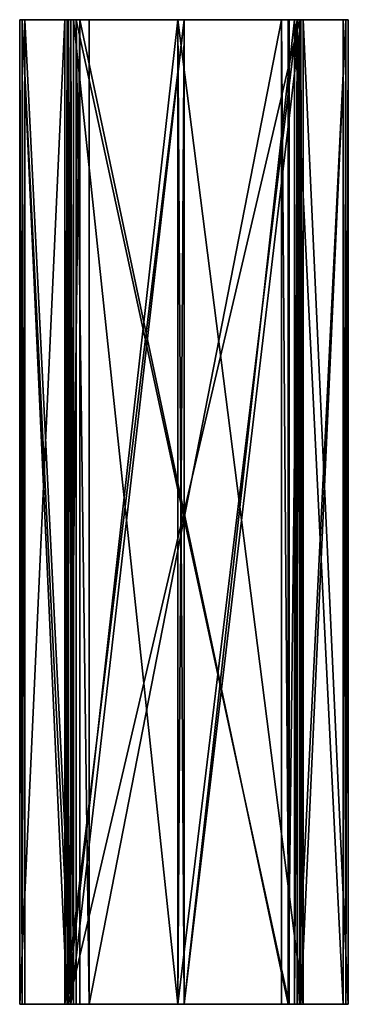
# Model space of a CAD drawing. Extents: x -52 to 76, y -200 to 184.
import ezdxf

# ---------------------------------------------------------------- set-up
doc = ezdxf.new("R2010")
doc.units = 0

msp = doc.modelspace()

# ---------------------------------------------------------------- meshes
at = {"layer": 'OBJECT000', "color": 50}
mesh = msp.add_polyface(dxfattribs=at)
corners = [(50, -200, 52), (-25, -200, 52), (-25, 184, 52), (50, 184, 52), (53, 184, 50), (-30, 184, 50), (-30, -200, 50), (53, -200, 50)]
mesh.append_faces([[corners[k] for k in face] for face in [(1, 3, 0), (5, 7, 4), (4, 2, 5), (6, 0, 7), (3, 7, 0), (5, 1, 6)]], dxfattribs={"vtx0": -1})
mesh.append_faces([[corners[k] for k in face] for face in [(1, 2, 3), (5, 6, 7), (4, 3, 2), (6, 1, 0), (3, 4, 7), (5, 2, 1)]], dxfattribs={"vtx2": -1})
at = {"layer": 'OBJECT001', "color": 50}
mesh = msp.add_polyface(dxfattribs=at)
corners = [(57, -200, -40), (-33, -200, -40), (-33, 184, -40), (57, 184, -40), (52.610352, 184, -42), (-28.609863, 184, -42), (-28.609863, -200, -42), (52.610352, -200, -42)]
mesh.append_faces([[corners[k] for k in face] for face in [(1, 3, 0), (5, 7, 4), (4, 2, 5), (6, 0, 7), (7, 3, 4), (1, 5, 2)]], dxfattribs={"vtx0": -1})
mesh.append_faces([[corners[k] for k in face] for face in [(1, 2, 3), (5, 6, 7), (4, 3, 2), (6, 1, 0), (7, 0, 3), (1, 6, 5)]], dxfattribs={"vtx2": -1})
at = {"layer": 'OBJECT002', "color": 50}
mesh = msp.add_polyface(dxfattribs=at)
corners = [(12, 184, -60), (12, -200, -60), (57.500061, -200, -41.498657), (57.500061, 184, -41.498657), (58.473999, 184, -39.099609), (58.473999, -200, -39.099609), (9.539917, -200, -59), (9.539917, 184, -59)]
mesh.append_faces([[corners[k] for k in face] for face in [(1, 3, 0), (3, 5, 4), (1, 7, 6), (2, 6, 5), (0, 4, 7), (7, 5, 6)]], dxfattribs={"vtx0": -1})
mesh.append_faces([[corners[k] for k in face] for face in [(1, 2, 3), (3, 2, 5), (1, 0, 7), (2, 1, 6), (0, 3, 4), (7, 4, 5)]], dxfattribs={"vtx2": -1})
at = {"layer": 'OBJECT003', "color": 50}
mesh = msp.add_polyface(dxfattribs=at)
corners = [(58.475037, -200, -39.099609), (76, -200, 4), (76, 184, 4), (58.475037, 184, -39.099609), (75, 184, 6.460449), (75, -200, 6.460449), (56.079346, -200, -40.078979), (56.079346, 184, -40.078979)]
mesh.append_faces([[corners[k] for k in face] for face in [(1, 3, 0), (2, 5, 4), (1, 6, 5), (3, 4, 7), (0, 7, 6), (4, 6, 7)]], dxfattribs={"vtx0": -1})
mesh.append_faces([[corners[k] for k in face] for face in [(1, 2, 3), (2, 1, 5), (1, 0, 6), (3, 2, 4), (0, 3, 7), (4, 5, 6)]], dxfattribs={"vtx2": -1})
at = {"layer": 'OBJECT004', "color": 50}
mesh = msp.add_polyface(dxfattribs=at)
corners = [(75, -200, 6.459595), (57.501404, -200, 49.498291), (57.501404, 184, 49.498291), (75, 184, 6.459595), (55.102844, 184, 50.470459), (55.102844, -200, 50.470459), (74, -200, 4), (74, 184, 4)]
mesh.append_faces([[corners[k] for k in face] for face in [(1, 3, 0), (2, 5, 4), (0, 5, 1), (3, 4, 7), (0, 7, 6), (4, 6, 7)]], dxfattribs={"vtx0": -1})
mesh.append_faces([[corners[k] for k in face] for face in [(1, 2, 3), (2, 1, 5), (0, 6, 5), (3, 2, 4), (0, 3, 7), (4, 5, 6)]], dxfattribs={"vtx2": -1})
at = {"layer": 'OBJECT005', "color": 50}
mesh = msp.add_polyface(dxfattribs=at)
corners = [(55.104065, -200, 50.469727), (12, -200, 68), (12, 184, 68), (55.104065, 184, 50.469727), (9.540344, 184, 67), (9.540344, -200, 67), (56.078003, -200, 48.079956), (56.078003, 184, 48.079956)]
mesh.append_faces([[corners[k] for k in face] for face in [(1, 3, 0), (2, 5, 4), (1, 6, 5), (3, 4, 7), (0, 7, 6), (5, 7, 4)]], dxfattribs={"vtx0": -1})
mesh.append_faces([[corners[k] for k in face] for face in [(1, 2, 3), (2, 1, 5), (1, 0, 6), (3, 2, 4), (0, 3, 7), (5, 6, 7)]], dxfattribs={"vtx2": -1})
at = {"layer": 'OBJECT006', "color": 50}
mesh = msp.add_polyface(dxfattribs=at)
corners = [(9.541504, -200, 67), (-33.499756, -200, 49.499634), (-33.499756, 184, 49.499634), (9.541504, 184, 67), (-34.472107, 184, 47.099609), (-34.472107, -200, 47.099609), (12, -200, 66), (12, 184, 66)]
mesh.append_faces([[corners[k] for k in face] for face in [(1, 3, 0), (2, 5, 4), (1, 6, 5), (3, 4, 7), (0, 7, 6), (5, 7, 4)]], dxfattribs={"vtx0": -1})
mesh.append_faces([[corners[k] for k in face] for face in [(1, 2, 3), (2, 1, 5), (1, 0, 6), (3, 2, 4), (0, 3, 7), (5, 6, 7)]], dxfattribs={"vtx2": -1})
at = {"layer": 'OBJECT007', "color": 50}
mesh = msp.add_polyface(dxfattribs=at)
corners = [(-34.477112, -200, 47.099121), (-52, -200, 4), (-52, 184, 4), (-34.477112, 184, 47.099121), (-51, 184, 1.541382), (-51, -200, 1.541382), (-32.075928, -200, 48.080078), (-32.075928, 184, 48.080078)]
mesh.append_faces([[corners[k] for k in face] for face in [(1, 3, 0), (2, 5, 4), (1, 6, 5), (2, 7, 3), (0, 7, 6), (4, 6, 7)]], dxfattribs={"vtx0": -1})
mesh.append_faces([[corners[k] for k in face] for face in [(1, 2, 3), (2, 1, 5), (1, 0, 6), (2, 4, 7), (0, 3, 7), (4, 5, 6)]], dxfattribs={"vtx2": -1})
at = {"layer": 'OBJECT008', "color": 50}
mesh = msp.add_polyface(dxfattribs=at)
corners = [(-51, -200, 1.540649), (-33.500732, -200, -41.499268), (-33.500732, 184, -41.499268), (-51, 184, 1.540649), (-31.100952, 184, -42.472656), (-31.100952, -200, -42.472656), (-50, -200, 4), (-50, 184, 4)]
mesh.append_faces([[corners[k] for k in face] for face in [(1, 3, 0), (2, 5, 4), (1, 6, 5), (3, 4, 7), (0, 7, 6), (5, 7, 4)]], dxfattribs={"vtx0": -1})
mesh.append_faces([[corners[k] for k in face] for face in [(1, 2, 3), (2, 1, 5), (1, 0, 6), (3, 2, 4), (0, 3, 7), (5, 6, 7)]], dxfattribs={"vtx2": -1})
at = {"layer": 'OBJECT009', "color": 50}
mesh = msp.add_polyface(dxfattribs=at)
corners = [(9.538574, 184, -59), (-31.102783, 184, -42.470459), (-31.102783, -200, -42.470459), (9.538574, -200, -59), (12, -200, -58), (-32.076965, -200, -40.079956), (-32.076965, 184, -40.079956), (12, 184, -58)]
mesh.append_faces([[corners[k] for k in face] for face in [(1, 3, 0), (3, 5, 4), (1, 7, 6), (0, 4, 7), (2, 6, 5), (5, 7, 4)]], dxfattribs={"vtx0": -1})
mesh.append_faces([[corners[k] for k in face] for face in [(1, 2, 3), (3, 2, 5), (1, 0, 7), (0, 3, 4), (2, 1, 6), (5, 6, 7)]], dxfattribs={"vtx2": -1})

doc.saveas('drawing.dxf')
